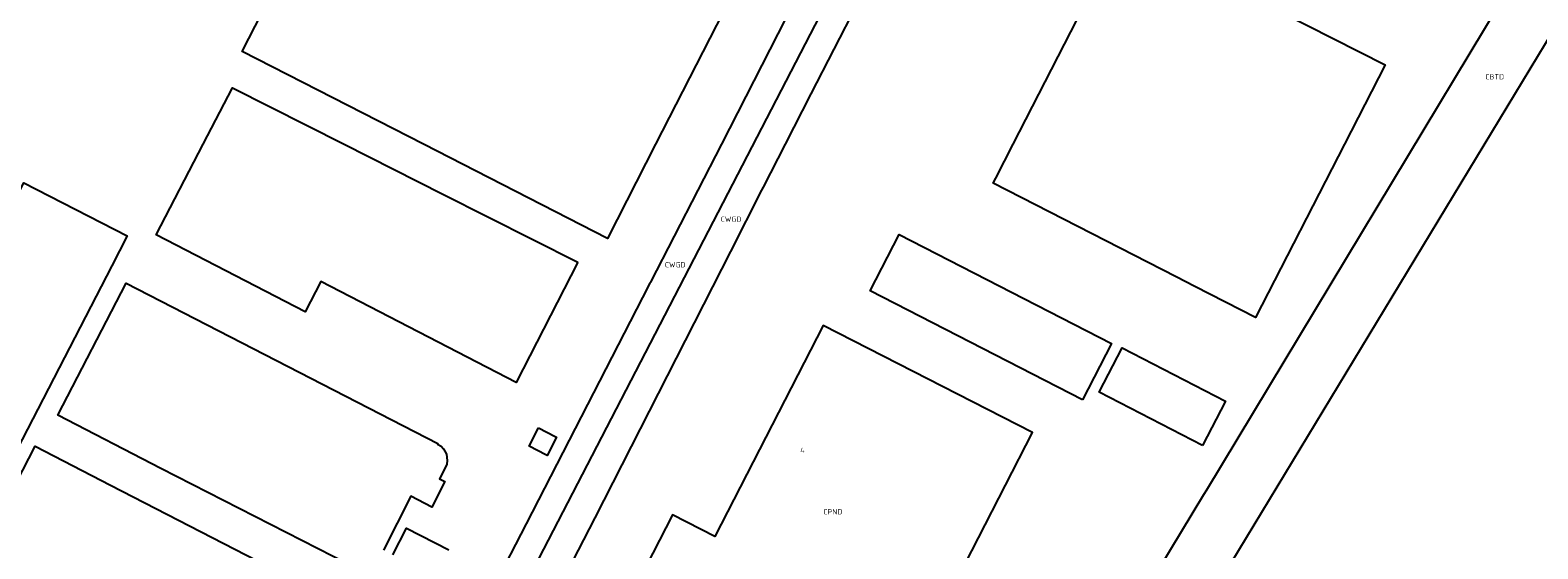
# Model space of a CAD drawing. Extents: x 163074 to 167167, y 441438 to 444019.
# Tile 26 of 49: x 165271 to 165530, y 442431 to 442520. Entities that reach past the tile are written whole.
import ezdxf
from ezdxf.enums import TextEntityAlignment as Align

# ---------------------------------------------------------------- set-up
doc = ezdxf.new("R2010")
doc.units = 0
doc.header["$LTSCALE"] = 4
for name, color, linetype in [('CBTD', 7, 'CONTINUOUS'), ('CPND', 7, 'CONTINUOUS'), ('CWGD', 7, 'CONTINUOUS'), ('G_BTD', 3, 'CONTINUOUS'), ('G_OTD', 32, 'CONTINUOUS'), ('G_PND', 1, 'CONTINUOUS'), ('G_WGD', 7, 'CONTINUOUS'), ('NAR', 7, 'CONTINUOUS')]:
    doc.layers.add(name, color=color, linetype=linetype)
doc.styles.add('ISO', font='ISO')

msp = doc.modelspace()

# ---------------------------------------------------------------- linework, layer by layer
at = {"layer": 'G_BTD', "linetype": 'Continuous', "transparency": 33554687}
msp.add_lwpolyline([(165463.226, 442852.242), (165552.119, 442815.782), (165597.331, 442797.238), (165629.344, 442703.009), (165599.512, 442629.987), (165607.371, 442624.8), (165563.57, 442571.229), (165551.898, 442551.953), (165441.538, 442369.693)], dxfattribs=at)
at = {"layer": 'G_OTD', "linetype": 'Continuous', "transparency": 33554687}
for points in [[(165412.612, 442341.135), (165441.765, 442389.312), (165472.425, 442439.978), (165472.922, 442440.8), (165541.879, 442555.233), (165542.916, 442554.796), (165546.476, 442561.198), (165545.959, 442561.416), (165583.513, 442624.137), (165585.807, 442623.185), (165588.737, 442630.322), (165589.585, 442632.387), (165589.759, 442632.812), (165596.584, 442649.434)], [(165378.469, 442500), (165370.218, 442483.87), (165338.685, 442500), (165307.666, 442515.867), (165336.798, 442572.818), (165399.35, 442540.82), (165378.469, 442500)], [(165439.737, 442500), (165458.439, 442536.409), (165436.466, 442547.639), (165445.671, 442565.65), (165490.384, 442542.798), (165481.25, 442524.927), (165503.47, 442513.571), (165496.493, 442500), (165481.247, 442470.345), (165470.858, 442475.652), (165467.681, 442477.275), (165436.298, 442493.304), (165436.751, 442494.186), (165439.737, 442500)], [(165365.151, 442479.821), (165354.562, 442459.169), (165321.119, 442476.501), (165318.419, 442471.292), (165292.931, 442484.503), (165300.963, 442500), (165305.967, 442509.654), (165325.118, 442500), (165342.036, 442491.472), (165365.151, 442479.821)], [(165246.809, 442448.035), (165267.628, 442488.325), (165270.245, 442493.39), (165287.94, 442484.305), (165285.299, 442479.194), (165264.48, 442438.904), (165246.809, 442448.035)], [(165451.644, 442456.215), (165415.263, 442474.915), (165420.216, 442484.551), (165456.597, 442465.851), (165451.644, 442456.215)], [(165325.922, 442428.026), (165293.678, 442444.468), (165276.056, 442453.574), (165287.754, 442476.211), (165341.159, 442448.715), (165341.114, 442448.639), (165341.716, 442448.267), (165342.145, 442447.834), (165342.653, 442446.89), (165342.786, 442445.833), (165342.694, 442445.227), (165342.474, 442444.66), (165341.432, 442442.701), (165342.374, 442442.216), (165340.119, 442437.836), (165336.511, 442439.694), (165331.835, 442430.5)], [(165472.181, 442448.41), (165454.498, 442457.515), (165458.41, 442465.113), (165476.093, 442456.008), (165472.181, 442448.41)], [(165358.419, 442451.414), (165361.253, 442449.938), (165361.513, 442449.802), (165359.88, 442446.668), (165359.64, 442446.793), (165356.786, 442448.28), (165358.419, 442451.414)], [(165285.081, 442441.625), (165335.427, 442415.709), (165325.778, 442397.029), (165284.984, 442418.028), (165275.441, 442422.941), (165262.506, 442429.6), (165272.155, 442448.279), (165285.081, 442441.625)], [(165333.479, 442429.663), (165335.8, 442434.215), (165343.051, 442430.517)]]:
    msp.add_lwpolyline(points, dxfattribs=at)
at = {"layer": 'G_PND', "linetype": 'Continuous', "transparency": 33554687}
msp.add_lwpolyline([(165434.339, 442393.079), (165441.073, 442406.136), (165427.718, 442412.915), (165424.547, 442414.526), (165443.058, 442450.643), (165407.155, 442468.935), (165388.632, 442432.838), (165381.372, 442436.539), (165374.607, 442423.376)], dxfattribs=at)
at = {"layer": 'G_WGD', "linetype": 'Continuous', "transparency": 33554687}
for points in [[(165331.123, 442372.039), (165336.895, 442387.298), (165408.301, 442525.27), (165435.977, 442579.748), (165439.746, 442588.087), (165445.182, 442598.966), (165446.935, 442603.088)], [(165339.643, 442380.339), (165339.87, 442381.052), (165340.168, 442381.738), (165342.269, 442385.854), (165368.126, 442436.006), (165391.34, 442481.616), (165396.69, 442492.127), (165396.952, 442492.637), (165400.732, 442500), (165405.15, 442508.607), (165420.902, 442539.294), (165427.143, 442551.451), (165427.603, 442552.346), (165433.017, 442562.894), (165447.158, 442590.948), (165448.263, 442593.142), (165448.392, 442593.397), (165449.221, 442595.343), (165451.663, 442601.074)], [(165429.439, 442577.089), (165418.79, 442556.852), (165389.754, 442500), (165377.601, 442476.381), (165377.564, 442476.31), (165376.249, 442473.737), (165356.301, 442434.974), (165345.465, 442413.999), (165343.855, 442410.882), (165334.18, 442391.767), (165333.206, 442389.86), (165329.973, 442383.678), (165328.6, 442381.473)]]:
    msp.add_lwpolyline(points, dxfattribs=at)

# ---------------------------------------------------------------- texts
at = {"layer": 'CBTD', "transparency": 33554687, "style": 'ISO'}
msp.add_text('CBTD', height=0.9, dxfattribs=at).set_placement((165522.235, 442511.545), align=Align.MIDDLE_CENTER)
at = {"layer": 'CPND', "transparency": 33554687, "style": 'ISO'}
msp.add_text('CPND', height=0.9, dxfattribs=at).set_placement((165408.833, 442437.048), align=Align.MIDDLE_CENTER)
at = {"layer": 'CWGD', "transparency": 33554687, "style": 'ISO'}
for p in [(165391.393, 442487.16), (165381.829, 442479.359)]:
    msp.add_text('CWGD', height=0.9, dxfattribs=at).set_placement(p, align=Align.MIDDLE_CENTER)
at = {"layer": 'NAR', "transparency": 33554687, "style": 'ISO'}
msp.add_text('4', height=0.9, dxfattribs=at).set_placement((165403.626, 442447.589), align=Align.MIDDLE_CENTER)

doc.saveas('drawing.dxf')
